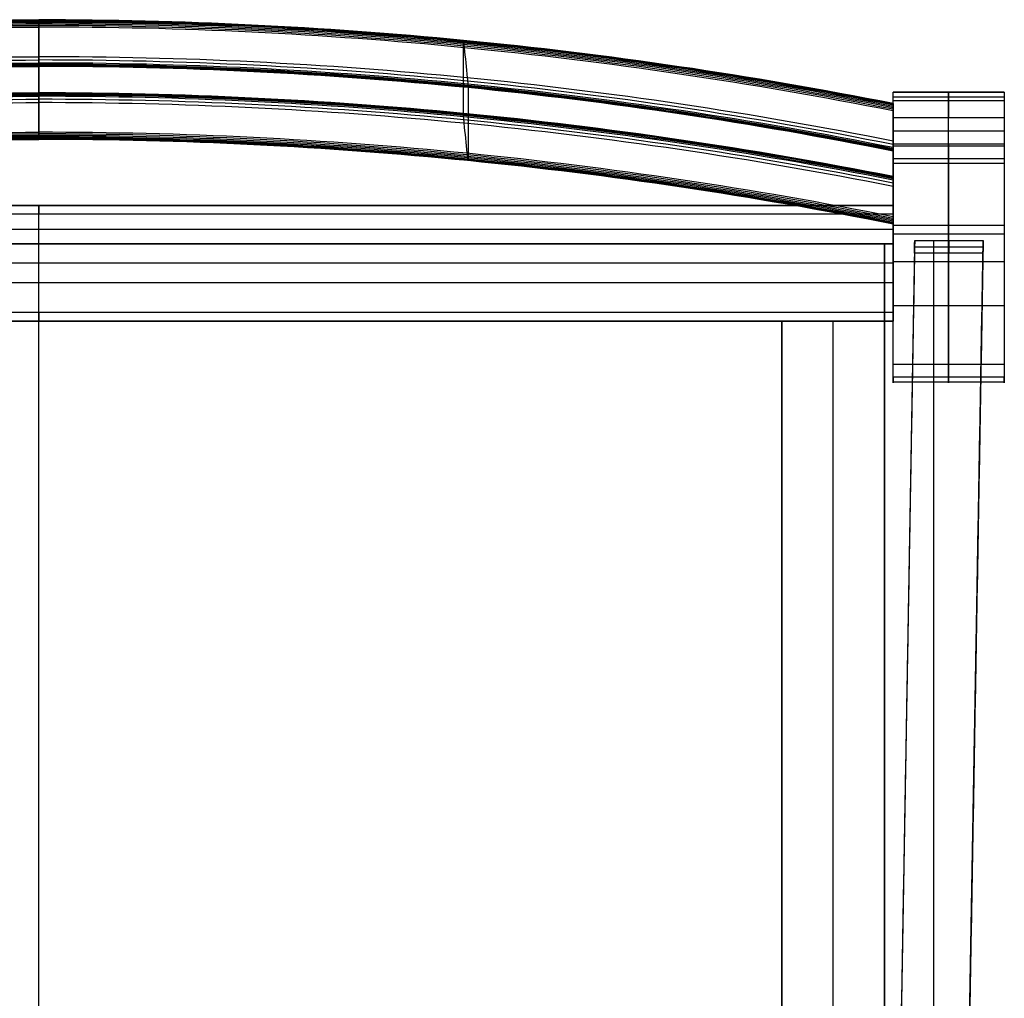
# Model space of a CAD drawing. Header units: millimetres. Extents: x -226 to 225, y -229 to 229.
# Tile 3 of 3: x -5 to 225, y 0 to 229. Entities that reach past the tile are written whole.
import ezdxf

# ---------------------------------------------------------------- set-up
doc = ezdxf.new("R2010")
doc.units = ezdxf.units.MM
doc.layers.add('Défaut', color=7, linetype='Continuous', true_color=0x000000)

msp = doc.modelspace()

# ---------------------------------------------------------------- linework, layer by layer
at = {"layer": 'Défaut'}
for p, q in [((225.5, 211.7, 399.23), (199.5, 211.7, 399.23)), ((199.5, 144.72, 404.91), (199.5, 211.7, 404.91)), ((212.5, 211.7, 2.01), (212.5, 211.7, 796.45)), ((225.5, 211.7, 404.91), (225.5, 144.72, 404.91)), ((212.5, 180.51, 0.01), (212.5, 209.7, 0.01)), ((212.5, 199.52, 809.36), (212.5, 205.68, 808.43)), ((199.5, 202.6, 808.9), (225.5, 202.6, 808.9)), ((199.5, 189.25, 748.36), (199.5, 200.6, 748.36)), ((225.5, 199.07, 809.4), (199.5, 199.07, 809.4)), ((212.5, 196.11, 806.85), (212.5, 148.02, 488.97)), ((199.5, 195.11, 0.01), (225.5, 195.11, 0.01)), ((199.5, 194.92, 710.86), (199.5, 194.92, 785.87)), ((-199.5, 185.2, 427.51), (199.5, 185.2, 427.51)), ((0, 185.2, 397.01), (0, 185.2, 458.01)), ((199.5, 158.2, 427.51), (199.5, 185.2, 427.51)), ((0, 176.2, 460.01), (0, 183.2, 460.01)), ((0, 160.2, 395.01), (0, 183.2, 395.01)), ((-199.5, 179.7, 460.01), (199.5, 179.7, 460.01)), ((212.5, 145.07, 400.35), (212.5, 178.52, 1.84)), ((-199.5, 176.2, 455.51), (199.5, 176.2, 455.51)), ((-197.5, 176.2, 454.01), (197.5, 176.2, 454.01)), ((-197.5, 176.2, 458.51), (197.5, 176.2, 458.51)), ((0, 158.2, 451.01), (0, 176.2, 451.01)), ((0, 176.2, 460.01), (0, 176.2, 451.01)), ((0, 176.2, 451.01), (0, 176.2, 457.01)), ((0, -202.8, 457.01), (0, 176.2, 457.01)), ((0, -202.8, 451.01), (0, 176.2, 451.01)), ((0, 176.2, 457.01), (0, 176.2, 460.01)), ((0, -202.8, 460.01), (0, 176.2, 460.01)), ((0, -202.8, 457.01), (0, 176.2, 457.01)), ((204.54, 175.52, 37.51), (197.49, -228.3, 37.51)), ((197.5, -202.8, 454.01), (197.5, 176.2, 454.01)), ((197.5, -202.8, 458.51), (197.5, 176.2, 458.51)), ((199.5, 176.52, 25.63), (199.5, 176.52, 677.38)), ((204.54, 175.52, 37.51), (220.54, 175.52, 37.51)), ((209.03, -228.5, 20.01), (209.03, 176.99, 20.01)), ((212.54, 176.99, 20.01), (212.54, 174.05, 55.01)), ((213.49, -228.58, 37.51), (220.54, 175.52, 37.51)), ((225.5, 176.52, 25.63), (225.5, 176.52, 677.38)), ((209.01, -228.5, 55.01), (209.01, 174.05, 55.01)), ((199.5, 171.7, 395.01), (-199.5, 171.7, 395.01)), ((225.5, 172.06, 647.91), (199.5, 172.06, 647.91)), ((199.5, 171.7, 395.01), (199.5, 171.7, 451.01)), ((-199.5, 167.2, 451.01), (199.5, 167.2, 451.01)), ((225.5, 161.79, 201.1), (199.5, 161.79, 201.1)), ((-199.5, 158.2, 424.01), (199.5, 158.2, 424.01)), ((0, 158.2, 451.01), (0, 158.2, 397.01)), ((173.5, 158.2, 423.01), (173.5, -193.8, 423.01)), ((173.5, 158.2, 423.01), (197.5, 158.2, 423.01)), ((185.5, -193.8, 451.01), (185.5, 158.2, 451.01)), ((185.5, -193.8, 395.01), (185.5, 158.2, 395.01)), ((185.5, 158.2, 395.01), (185.5, 158.2, 451.01)), ((197.5, -193.8, 423.01), (197.5, 158.2, 423.01))]:
    msp.add_line(p, q, dxfattribs=at)
at = {"layer": 'Défaut', "extrusion": (1, 0, 0)}
for centre, radius, start, end in [((185.28, 796.45, 212.5), 26.43, 360, 17.2364), ((209.7, 2.01, 212.5), 2, 270, 0), ((204.79, 802.5, 212.5), 6, 17.2364, 81.3969), ((199.07, 806.4, 212.5), 3, 81.3969, 171.3969), ((180.51, 2.01, 212.5), 2, 184.7974, 270)]:
    msp.add_arc(centre, radius, start, end, dxfattribs=at)
at = {"layer": 'Défaut', "extrusion": (-1, 0, 0)}
for centre, start, end in [((-183.2, 458.01), 90, 180), ((-183.2, 397.01), 180, 270), ((-160.2, 397.01), 270, 360)]:
    msp.add_arc(centre, 2, start, end, dxfattribs=at)
at = {"layer": 'Défaut'}
for points, knots in [([(-199.5, 209, 803.88), (-166.32, 215.57, 802.89), (-100.03, 225.32, 801.42), (-33.1, 228.55, 800.93), (0, 228.55, 800.93)], [0, 0, 0, 0, 100.416997, 198.630695, 198.630695, 198.630695, 198.630695]), ([(-199.5, 208.96, 804.67), (-166.33, 215.53, 803.68), (-100.04, 225.28, 802.2), (-33.1, 228.52, 801.71), (0, 228.52, 801.71)], [0, 0, 0, 0, 100.416997, 198.661528, 198.661528, 198.661528, 198.661528]), ([(-199.5, 208.82, 805.04), (-166.33, 215.39, 804.05), (-100.04, 225.14, 802.58), (-33.11, 228.38, 802.09), (0, 228.38, 802.09)], [0, 0, 0, 0, 100.416997, 198.698755, 198.698755, 198.698755, 198.698755]), ([(-199.5, 208.61, 805.38), (-166.34, 215.18, 804.39), (-100.05, 224.94, 802.91), (-33.12, 228.18, 802.42), (0, 228.18, 802.42)], [0, 0, 0, 0, 100.416997, 198.74829, 198.74829, 198.74829, 198.74829]), ([(-199.5, 208.34, 805.67), (-166.35, 214.91, 804.68), (-100.06, 224.67, 803.2), (-33.13, 227.92, 802.71), (0, 227.92, 802.71)], [0, 0, 0, 0, 100.416997, 198.80868, 198.80868, 198.80868, 198.80868]), ([(0, 209.22, 686.53), (0, 206.92, 686.88), (0, 204.61, 687.23), (0, 202.3, 687.58), (0, 202.17, 687.6), (0, 202.05, 687.63), (0, 201.93, 687.67), (0, 201.8, 687.72), (0, 201.69, 687.77), (0, 201.57, 687.84), (0, 201.46, 687.91), (0, 201.36, 687.98), (0, 201.26, 688.07), (0, 201.17, 688.16), (0, 201.08, 688.25), (0, 201, 688.36), (0, 200.92, 688.46), (0, 200.85, 688.58), (0, 200.8, 688.69), (0, 200.74, 688.81), (0, 200.69, 688.94), (0, 200.66, 689.07), (0, 200.6, 689.32), (0, 200.58, 689.59), (0, 200.62, 689.85), (0, 206.31, 727.43), (0, 211.99, 765), (0, 217.68, 802.57), (0, 217.7, 802.7), (0, 217.73, 802.83), (0, 217.78, 802.95), (0, 217.82, 803.08), (0, 217.88, 803.2), (0, 217.95, 803.31), (0, 218.01, 803.42), (0, 218.09, 803.53), (0, 218.18, 803.63), (0, 218.27, 803.72), (0, 218.37, 803.81), (0, 218.48, 803.89), (0, 218.69, 804.04), (0, 218.93, 804.15), (0, 219.18, 804.21), (0, 219.43, 804.28), (0, 219.7, 804.29), (0, 219.95, 804.25), (0, 222.26, 803.9), (0, 224.57, 803.55), (0, 226.88, 803.2), (0, 227, 803.18), (0, 227.13, 803.15), (0, 227.25, 803.11), (0, 227.37, 803.06), (0, 227.49, 803.01), (0, 227.6, 802.94), (0, 227.72, 802.87), (0, 227.82, 802.8), (0, 227.92, 802.71), (0, 228.01, 802.62), (0, 228.1, 802.52), (0, 228.18, 802.42), (0, 228.26, 802.31), (0, 228.33, 802.2), (0, 228.38, 802.09), (0, 228.44, 801.97), (0, 228.48, 801.84), (0, 228.52, 801.71), (0, 228.58, 801.46), (0, 228.59, 801.19), (0, 228.55, 800.93), (0, 222.87, 763.35), (0, 217.19, 725.78), (0, 211.5, 688.21), (0, 211.48, 688.08), (0, 211.45, 687.95), (0, 211.4, 687.83), (0, 211.36, 687.7), (0, 211.3, 687.58), (0, 211.23, 687.47), (0, 211.16, 687.36), (0, 211.09, 687.25), (0, 211, 687.15), (0, 210.91, 687.06), (0, 210.81, 686.97), (0, 210.7, 686.89), (0, 210.49, 686.74), (0, 210.25, 686.63), (0, 210, 686.56), (0, 209.75, 686.5), (0, 209.48, 686.49), (0, 209.22, 686.53)], [0, 0, 0, 0, 6.999999, 6.999999, 6.999999, 7.389011, 7.389011, 7.389011, 7.779555, 7.779555, 7.779555, 8.169189, 8.169189, 8.169189, 8.562513, 8.562513, 8.562513, 8.954952, 8.954952, 8.954952, 9.351004, 9.351004, 9.351004, 10.150517, 10.150517, 10.150517, 124.150524, 124.150524, 124.150524, 124.547165, 124.547165, 124.547165, 124.944392, 124.944392, 124.944392, 125.338458, 125.338458, 125.338458, 125.7332, 125.7332, 125.7332, 126.519487, 126.519487, 126.519487, 127.304509, 127.304509, 127.304509, 134.304508, 134.304508, 134.304508, 134.693564, 134.693564, 134.693564, 135.084158, 135.084158, 135.084158, 135.473831, 135.473831, 135.473831, 135.867178, 135.867178, 135.867178, 136.259619, 136.259619, 136.259619, 136.655635, 136.655635, 136.655635, 137.455024, 137.455024, 137.455024, 251.455024, 251.455024, 251.455024, 251.851604, 251.851604, 251.851604, 252.248775, 252.248775, 252.248775, 252.642808, 252.642808, 252.642808, 253.03755, 253.03755, 253.03755, 253.823899, 253.823899, 253.823899, 254.609018, 254.609018, 254.609018, 254.609018]), ([(199.5, 209, 803.88), (166.32, 215.57, 802.89), (100.03, 225.32, 801.42), (33.1, 228.55, 800.93), (0, 228.55, 800.93)], [0, 0, 0, 0, 100.416997, 198.630695, 198.630695, 198.630695, 198.630695]), ([(199.5, 208.96, 804.67), (166.33, 215.53, 803.68), (100.04, 225.28, 802.2), (33.1, 228.52, 801.71), (0, 228.52, 801.71)], [0, 0, 0, 0, 100.416997, 198.661528, 198.661528, 198.661528, 198.661528]), ([(199.5, 208.82, 805.04), (166.33, 215.39, 804.05), (100.04, 225.14, 802.58), (33.11, 228.38, 802.09), (0, 228.38, 802.09)], [0, 0, 0, 0, 100.416997, 198.698755, 198.698755, 198.698755, 198.698755]), ([(199.5, 208.61, 805.38), (166.34, 215.18, 804.39), (100.05, 224.94, 802.91), (33.12, 228.18, 802.42), (0, 228.18, 802.42)], [0, 0, 0, 0, 100.416997, 198.74829, 198.74829, 198.74829, 198.74829]), ([(199.5, 208.34, 805.67), (166.35, 214.91, 804.68), (100.06, 224.67, 803.2), (33.13, 227.92, 802.71), (0, 227.92, 802.71)], [0, 0, 0, 0, 100.416997, 198.80868, 198.80868, 198.80868, 198.80868]), ([(-199.5, 208.02, 805.9), (-166.36, 214.59, 804.91), (-100.07, 224.36, 803.43), (-33.14, 227.6, 802.94), (0, 227.6, 802.94)], [0, 0, 0, 0, 100.416997, 198.876845, 198.876845, 198.876845, 198.876845]), ([(-199.5, 207.66, 806.07), (-166.38, 214.23, 805.08), (-100.09, 224, 803.6), (-33.15, 227.25, 803.11), (0, 227.25, 803.11)], [0, 0, 0, 0, 100.416997, 198.950927, 198.950927, 198.950927, 198.950927]), ([(-199.5, 207.28, 806.17), (-166.39, 213.85, 805.17), (-100.1, 223.63, 803.69), (-33.16, 226.88, 803.2), (0, 226.88, 803.2)], [0, 0, 0, 0, 100.416997, 199.027668, 199.027668, 199.027668, 199.027668]), ([(199.5, 208.02, 805.9), (166.36, 214.59, 804.91), (100.07, 224.36, 803.43), (33.14, 227.6, 802.94), (0, 227.6, 802.94)], [0, 0, 0, 0, 100.416997, 198.876845, 198.876845, 198.876845, 198.876845]), ([(199.5, 207.66, 806.07), (166.38, 214.23, 805.08), (100.09, 224, 803.6), (33.15, 227.25, 803.11), (0, 227.25, 803.11)], [0, 0, 0, 0, 100.416997, 198.950927, 198.950927, 198.950927, 198.950927]), ([(199.5, 207.28, 806.17), (166.39, 213.85, 805.17), (100.1, 223.63, 803.69), (33.16, 226.88, 803.2), (0, 226.88, 803.2)], [0, 0, 0, 0, 100.416997, 199.027668, 199.027668, 199.027668, 199.027668]), ([(99.33, 204.4, 687.26), (99.57, 202.06, 687.61), (99.81, 199.72, 687.97), (100.05, 197.38, 688.32), (100.06, 197.25, 688.34), (100.07, 197.12, 688.37), (100.1, 196.87, 688.46), (100.11, 196.75, 688.52), (100.14, 196.52, 688.65), (100.15, 196.42, 688.73), (100.17, 196.22, 688.9), (100.18, 196.13, 689), (100.2, 195.97, 689.21), (100.21, 195.9, 689.32), (100.22, 195.79, 689.56), (100.23, 195.74, 689.69), (100.24, 195.64, 690.07), (100.25, 195.63, 690.34), (100.25, 195.67, 690.6), (100.25, 201.35, 728.18), (100.25, 207.04, 765.75), (100.25, 212.72, 803.32), (100.25, 212.74, 803.45), (100.25, 212.77, 803.58), (100.24, 212.86, 803.83), (100.24, 212.92, 803.95), (100.23, 213.06, 804.17), (100.22, 213.14, 804.28), (100.21, 213.32, 804.47), (100.2, 213.42, 804.56), (100.17, 213.74, 804.79), (100.15, 213.99, 804.9), (100.1, 214.5, 805.02), (100.07, 214.77, 805.03), (100.05, 215.03, 804.99), (99.81, 217.37, 804.64), (99.57, 219.71, 804.29), (99.33, 222.05, 803.93), (99.32, 222.18, 803.91), (99.31, 222.31, 803.88), (99.28, 222.56, 803.79), (99.27, 222.68, 803.74), (99.24, 222.91, 803.6), (99.23, 223.01, 803.52), (99.21, 223.21, 803.35), (99.2, 223.3, 803.25), (99.18, 223.46, 803.04), (99.17, 223.53, 802.93), (99.16, 223.64, 802.69), (99.15, 223.69, 802.57), (99.14, 223.79, 802.18), (99.13, 223.8, 801.91), (99.13, 223.76, 801.65), (99.13, 218.08, 764.08), (99.13, 212.39, 726.51), (99.13, 206.71, 688.93), (99.13, 206.69, 688.8), (99.13, 206.65, 688.67), (99.14, 206.56, 688.43), (99.14, 206.51, 688.31), (99.15, 206.37, 688.08), (99.16, 206.29, 687.98), (99.17, 206.11, 687.78), (99.18, 206.01, 687.7), (99.21, 205.69, 687.47), (99.23, 205.44, 687.35), (99.28, 204.93, 687.23), (99.31, 204.66, 687.22), (99.33, 204.4, 687.26)], [0.318532, 0.318532, 0.318532, 0.318532, 1.032586, 1.032586, 1.032586, 1.072369, 1.072369, 1.112151, 1.112151, 1.151934, 1.151934, 1.191717, 1.191717, 1.2315, 1.2315, 1.271282, 1.271282, 1.350848, 1.350848, 1.350848, 12.750848, 12.750848, 12.750848, 12.790671, 12.790671, 12.830495, 12.830495, 12.870318, 12.870318, 12.910142, 12.910142, 12.989788, 12.989788, 13.069435, 13.069435, 13.069435, 13.78349, 13.78349, 13.78349, 13.823265, 13.823265, 13.863041, 13.863041, 13.902817, 13.902817, 13.942592, 13.942592, 13.982368, 13.982368, 14.022143, 14.022143, 14.101695, 14.101695, 14.101695, 25.501695, 25.501695, 25.501695, 25.541511, 25.541511, 25.581328, 25.581328, 25.621144, 25.621144, 25.66096, 25.66096, 25.740593, 25.740593, 25.820226, 25.820226, 25.820226, 25.820226]), ([(-199.5, 200.22, 807.24), (-166.63, 206.79, 806.24), (-100.35, 216.66, 804.75), (-33.4, 219.95, 804.25), (0, 219.95, 804.25)], [0, 0, 0, 0, 100.416997, 200.429741, 200.429741, 200.429741, 200.429741]), ([(-199.5, 199.43, 807.2), (-166.65, 206, 806.21), (-100.37, 215.88, 804.71), (-33.43, 219.18, 804.21), (0, 219.18, 804.21)], [0, 0, 0, 0, 100.416997, 200.583259, 200.583259, 200.583259, 200.583259]), ([(199.5, 200.22, 807.24), (166.63, 206.79, 806.24), (100.35, 216.66, 804.75), (33.4, 219.95, 804.25), (0, 219.95, 804.25)], [0, 0, 0, 0, 100.416997, 200.429741, 200.429741, 200.429741, 200.429741]), ([(199.5, 199.43, 807.2), (166.65, 206, 806.21), (100.37, 215.88, 804.71), (33.43, 219.18, 804.21), (0, 219.18, 804.21)], [0, 0, 0, 0, 100.416997, 200.583259, 200.583259, 200.583259, 200.583259]), ([(-199.5, 198.71, 806.88), (-166.67, 205.28, 805.88), (-100.4, 215.17, 804.39), (-33.45, 218.48, 803.89), (0, 218.48, 803.89)], [0, 0, 0, 0, 100.416997, 200.714085, 200.714085, 200.714085, 200.714085]), ([(-199.5, 198.41, 806.62), (-166.68, 204.98, 805.62), (-100.41, 214.87, 804.13), (-33.46, 218.18, 803.63), (0, 218.18, 803.63)], [0, 0, 0, 0, 100.416997, 200.764858, 200.764858, 200.764858, 200.764858]), ([(-199.5, 198.17, 806.3), (-166.69, 204.74, 805.31), (-100.41, 214.64, 803.81), (-33.47, 217.95, 803.31), (0, 217.95, 803.31)], [0, 0, 0, 0, 100.416997, 200.802606, 200.802606, 200.802606, 200.802606]), ([(-199.5, 198, 805.95), (-166.69, 204.57, 804.95), (-100.42, 214.47, 803.45), (-33.47, 217.78, 802.95), (0, 217.78, 802.95)], [0, 0, 0, 0, 100.416997, 200.826081, 200.826081, 200.826081, 200.826081]), ([(199.5, 198.71, 806.88), (166.67, 205.28, 805.88), (100.4, 215.17, 804.39), (33.45, 218.48, 803.89), (0, 218.48, 803.89)], [0, 0, 0, 0, 100.416997, 200.714085, 200.714085, 200.714085, 200.714085]), ([(199.5, 198.41, 806.62), (166.68, 204.98, 805.62), (100.41, 214.87, 804.13), (33.46, 218.18, 803.63), (0, 218.18, 803.63)], [0, 0, 0, 0, 100.416997, 200.764858, 200.764858, 200.764858, 200.764858]), ([(199.5, 198.17, 806.3), (166.69, 204.74, 805.31), (100.41, 214.64, 803.81), (33.47, 217.95, 803.31), (0, 217.95, 803.31)], [0, 0, 0, 0, 100.416997, 200.802606, 200.802606, 200.802606, 200.802606]), ([(199.5, 198, 805.95), (166.69, 204.57, 804.95), (100.42, 214.47, 803.45), (33.47, 217.78, 802.95), (0, 217.78, 802.95)], [0, 0, 0, 0, 100.416997, 200.826081, 200.826081, 200.826081, 200.826081]), ([(-199.5, 191.94, 691.17), (-166.32, 198.51, 690.17), (-100.03, 208.26, 688.7), (-33.1, 211.5, 688.21), (0, 211.5, 688.21)], [0, 0, 0, 0, 100.416997, 198.630695, 198.630695, 198.630695, 198.630695]), ([(-199.5, 191.85, 690.78), (-166.32, 198.42, 689.79), (-100.03, 208.17, 688.31), (-33.1, 211.4, 687.83), (0, 211.4, 687.83)], [0, 0, 0, 0, 100.416997, 198.638433, 198.638433, 198.638433, 198.638433]), ([(-199.5, 191.67, 690.43), (-166.33, 198.24, 689.43), (-100.04, 207.99, 687.96), (-33.1, 211.23, 687.47), (0, 211.23, 687.47)], [0, 0, 0, 0, 100.416997, 198.661395, 198.661395, 198.661395, 198.661395]), ([(-199.5, 191.43, 690.11), (-166.33, 198, 689.12), (-100.04, 207.76, 687.64), (-33.11, 211, 687.15), (0, 211, 687.15)], [0, 0, 0, 0, 100.416997, 198.698342, 198.698342, 198.698342, 198.698342]), ([(-199.5, 191.13, 689.85), (-166.34, 197.7, 688.86), (-100.05, 207.46, 687.38), (-33.12, 210.7, 686.89), (0, 210.7, 686.89)], [0, 0, 0, 0, 100.416997, 198.748089, 198.748089, 198.748089, 198.748089]), ([(-199.5, 190.42, 689.53), (-166.36, 196.99, 688.53), (-100.07, 206.75, 687.06), (-33.14, 210, 686.56), (0, 210, 686.56)], [0, 0, 0, 0, 100.416997, 198.876519, 198.876519, 198.876519, 198.876519]), ([(199.5, 191.94, 691.17), (166.32, 198.51, 690.17), (100.03, 208.26, 688.7), (33.1, 211.5, 688.21), (0, 211.5, 688.21)], [0, 0, 0, 0, 100.416997, 198.630695, 198.630695, 198.630695, 198.630695]), ([(199.5, 191.85, 690.78), (166.32, 198.42, 689.79), (100.03, 208.17, 688.31), (33.1, 211.4, 687.83), (0, 211.4, 687.83)], [0, 0, 0, 0, 100.416997, 198.638433, 198.638433, 198.638433, 198.638433]), ([(199.5, 191.67, 690.43), (166.33, 198.24, 689.43), (100.04, 207.99, 687.96), (33.1, 211.23, 687.47), (0, 211.23, 687.47)], [0, 0, 0, 0, 100.416997, 198.661395, 198.661395, 198.661395, 198.661395]), ([(199.5, 191.43, 690.11), (166.33, 198, 689.12), (100.04, 207.76, 687.64), (33.11, 211, 687.15), (0, 211, 687.15)], [0, 0, 0, 0, 100.416997, 198.698342, 198.698342, 198.698342, 198.698342]), ([(199.5, 191.13, 689.85), (166.34, 197.7, 688.86), (100.05, 207.46, 687.38), (33.12, 210.7, 686.89), (0, 210.7, 686.89)], [0, 0, 0, 0, 100.416997, 198.748089, 198.748089, 198.748089, 198.748089]), ([(199.5, 190.42, 689.53), (166.36, 196.99, 688.53), (100.07, 206.75, 687.06), (33.14, 210, 686.56), (0, 210, 686.56)], [0, 0, 0, 0, 100.416997, 198.876519, 198.876519, 198.876519, 198.876519]), ([(-199.5, 189.63, 689.49), (-166.39, 196.2, 688.5), (-100.1, 205.97, 687.02), (-33.16, 209.22, 686.53), (0, 209.22, 686.53)], [0, 0, 0, 0, 100.416997, 199.027668, 199.027668, 199.027668, 199.027668]), ([(199.5, 189.63, 689.49), (166.39, 196.2, 688.5), (100.1, 205.97, 687.02), (33.16, 209.22, 686.53), (0, 209.22, 686.53)], [0, 0, 0, 0, 100.416997, 199.027668, 199.027668, 199.027668, 199.027668]), ([(199.5, 209, 803.88), (199.5, 209.04, 804.15), (199.5, 209.02, 804.42), (199.5, 208.92, 804.8), (199.5, 208.88, 804.93), (199.5, 208.76, 805.16), (199.5, 208.69, 805.28), (199.5, 208.53, 805.49), (199.5, 208.44, 805.58), (199.5, 208.24, 805.76), (199.5, 208.14, 805.84), (199.5, 207.91, 805.97), (199.5, 207.79, 806.03), (199.5, 207.54, 806.11), (199.5, 207.41, 806.15), (199.5, 207.28, 806.17), (199.5, 204.93, 806.52), (199.5, 202.57, 806.88), (199.5, 200.22, 807.24), (199.5, 199.96, 807.28), (199.5, 199.69, 807.26), (199.5, 199.17, 807.14), (199.5, 198.93, 807.03), (199.5, 198.61, 806.8), (199.5, 198.5, 806.71), (199.5, 198.32, 806.52), (199.5, 198.24, 806.41), (199.5, 198.1, 806.19), (199.5, 198.05, 806.07), (199.5, 197.96, 805.82), (199.5, 197.92, 805.69), (199.5, 197.9, 805.56), (199.5, 192.22, 767.99), (199.5, 186.53, 730.42), (199.5, 180.85, 692.85), (199.5, 180.81, 692.58), (199.5, 180.82, 692.31), (199.5, 180.92, 691.93), (199.5, 180.97, 691.8), (199.5, 181.09, 691.57), (199.5, 181.16, 691.45), (199.5, 181.32, 691.24), (199.5, 181.41, 691.15), (199.5, 181.6, 690.97), (199.5, 181.71, 690.89), (199.5, 181.94, 690.76), (199.5, 182.06, 690.7), (199.5, 182.31, 690.61), (199.5, 182.44, 690.58), (199.5, 182.57, 690.56), (199.5, 184.92, 690.21), (199.5, 187.27, 689.85), (199.5, 189.63, 689.49)], [117.185315, 117.185315, 117.185315, 117.185315, 117.980828, 117.980828, 118.378584, 118.378584, 118.776341, 118.776341, 119.174097, 119.174097, 119.571853, 119.571853, 119.96961, 119.96961, 120.367366, 120.367366, 120.367366, 127.507909, 127.507909, 127.507909, 128.304378, 128.304378, 129.100847, 129.100847, 129.499081, 129.499081, 129.897316, 129.897316, 130.29555, 130.29555, 130.693784, 130.693784, 130.693784, 244.693784, 244.693784, 244.693784, 245.489439, 245.489439, 245.887267, 245.887267, 246.285094, 246.285094, 246.682921, 246.682921, 247.080749, 247.080749, 247.478576, 247.478576, 247.876404, 247.876404, 247.876404, 255.016947, 255.016947, 255.016947, 255.016947]), ([(199.5, 189.63, 689.49), (199.5, 189.89, 689.45), (199.5, 190.16, 689.47), (199.5, 190.67, 689.59), (199.5, 190.92, 689.7), (199.5, 191.24, 689.93), (199.5, 191.34, 690.02), (199.5, 191.52, 690.21), (199.5, 191.6, 690.32), (199.5, 191.74, 690.54), (199.5, 191.8, 690.66), (199.5, 191.89, 690.91), (199.5, 191.92, 691.04), (199.5, 191.94, 691.17), (199.5, 197.63, 728.74), (199.5, 203.31, 766.31), (199.5, 209, 803.88)], [0, 0, 0, 0, 0.796329, 0.796329, 1.592658, 1.592658, 1.990822, 1.990822, 2.388987, 2.388987, 2.787151, 2.787151, 3.185315, 3.185315, 3.185315, 117.185315, 117.185315, 117.185315, 117.185315]), ([(-199.5, 182.57, 690.56), (-166.63, 189.14, 689.57), (-100.35, 199.01, 688.08), (-33.4, 202.3, 687.58), (0, 202.3, 687.58)], [0, 0, 0, 0, 100.416997, 200.429741, 200.429741, 200.429741, 200.429741]), ([(-199.5, 182.18, 690.66), (-166.64, 188.75, 689.66), (-100.36, 198.63, 688.17), (-33.42, 201.93, 687.67), (0, 201.93, 687.67)], [0, 0, 0, 0, 100.416997, 200.507627, 200.507627, 200.507627, 200.507627]), ([(-199.5, 181.82, 690.83), (-166.65, 188.39, 689.83), (-100.37, 198.27, 688.34), (-33.43, 201.57, 687.84), (0, 201.57, 687.84)], [0, 0, 0, 0, 100.416997, 200.582928, 200.582928, 200.582928, 200.582928]), ([(-199.5, 181.51, 691.06), (-166.66, 188.08, 690.06), (-100.39, 197.96, 688.57), (-33.44, 201.26, 688.07), (0, 201.26, 688.07)], [0, 0, 0, 0, 100.416997, 200.65232, 200.65232, 200.65232, 200.65232]), ([(-199.5, 181.24, 691.35), (-166.67, 187.81, 690.36), (-100.4, 197.69, 688.86), (-33.45, 201, 688.36), (0, 201, 688.36)], [0, 0, 0, 0, 100.416997, 200.71388, 200.71388, 200.71388, 200.71388]), ([(-199.5, 181.03, 691.68), (-166.68, 187.6, 690.69), (-100.41, 197.49, 689.19), (-33.46, 200.8, 688.69), (0, 200.8, 688.69)], [0, 0, 0, 0, 100.416997, 200.764436, 200.764436, 200.764436, 200.764436]), ([(-199.5, 180.89, 692.06), (-166.69, 187.46, 691.06), (-100.41, 197.35, 689.57), (-33.47, 200.66, 689.07), (0, 200.66, 689.07)], [0, 0, 0, 0, 100.416997, 200.80247, 200.80247, 200.80247, 200.80247]), ([(199.5, 182.57, 690.56), (166.63, 189.14, 689.57), (100.35, 199.01, 688.08), (33.4, 202.3, 687.58), (0, 202.3, 687.58)], [0, 0, 0, 0, 100.416997, 200.429741, 200.429741, 200.429741, 200.429741]), ([(199.5, 182.18, 690.66), (166.64, 188.75, 689.66), (100.36, 198.63, 688.17), (33.42, 201.93, 687.67), (0, 201.93, 687.67)], [0, 0, 0, 0, 100.416997, 200.507627, 200.507627, 200.507627, 200.507627]), ([(199.5, 181.82, 690.83), (166.65, 188.39, 689.83), (100.37, 198.27, 688.34), (33.43, 201.57, 687.84), (0, 201.57, 687.84)], [0, 0, 0, 0, 100.416997, 200.582928, 200.582928, 200.582928, 200.582928]), ([(199.5, 181.51, 691.06), (166.66, 188.08, 690.06), (100.39, 197.96, 688.57), (33.44, 201.26, 688.07), (0, 201.26, 688.07)], [0, 0, 0, 0, 100.416997, 200.65232, 200.65232, 200.65232, 200.65232]), ([(199.5, 181.24, 691.35), (166.67, 187.81, 690.36), (100.4, 197.69, 688.86), (33.45, 201, 688.36), (0, 201, 688.36)], [0, 0, 0, 0, 100.416997, 200.71388, 200.71388, 200.71388, 200.71388]), ([(199.5, 181.03, 691.68), (166.68, 187.6, 690.69), (100.41, 197.49, 689.19), (33.46, 200.8, 688.69), (0, 200.8, 688.69)], [0, 0, 0, 0, 100.416997, 200.764436, 200.764436, 200.764436, 200.764436]), ([(199.5, 180.89, 692.06), (166.69, 187.46, 691.06), (100.41, 197.35, 689.57), (33.47, 200.66, 689.07), (0, 200.66, 689.07)], [0, 0, 0, 0, 100.416997, 200.80247, 200.80247, 200.80247, 200.80247])]:
    msp.add_open_spline(points, degree=3, knots=knots, dxfattribs=at)
for points, degree in [([(-199.5, 197.9, 805.56), (-166.69, 204.47, 804.57), (-100.42, 214.37, 803.07), (-33.47, 217.68, 802.57), (0, 217.68, 802.57)], 3), ([(199.5, 197.9, 805.56), (166.69, 204.47, 804.57), (100.42, 214.37, 803.07), (33.47, 217.68, 802.57), (0, 217.68, 802.57)], 3), ([(199.5, 211.7, 796.45), (212.5, 211.7, 796.45), (225.5, 211.7, 796.45)], 2), ([(199.5, 211.7, 2.01), (212.5, 211.7, 2.01), (225.5, 211.7, 2.01)], 2), ([(199.5, 211.7, 796.45), (199.5, 211.7, 399.23), (199.5, 211.7, 2.01)], 2), ([(225.5, 211.7, 2.01), (225.5, 211.7, 399.23), (225.5, 211.7, 796.45)], 2), ([(225.5, 210.52, 804.28), (212.5, 210.52, 804.28), (199.5, 210.52, 804.28)], 2), ([(199.5, 180.51, 0.01), (199.5, 195.11, 0.01), (199.5, 209.7, 0.01)], 2), ([(199.5, 209.7, 0.01), (212.5, 209.7, 0.01), (225.5, 209.7, 0.01)], 2), ([(225.5, 209.7, 0.01), (225.5, 195.11, 0.01), (225.5, 180.51, 0.01)], 2), ([(225.5, 205.68, 808.43), (212.5, 205.68, 808.43), (199.5, 205.68, 808.43)], 2), ([(199.5, 199.52, 809.36), (199.5, 202.6, 808.9), (199.5, 205.68, 808.43)], 2), ([(225.5, 205.68, 808.43), (225.5, 202.6, 808.9), (225.5, 199.52, 809.36)], 2), ([(-199.5, 180.85, 692.85), (-166.69, 187.42, 691.85), (-100.42, 197.31, 690.35), (-33.47, 200.62, 689.85), (0, 200.62, 689.85)], 3), ([(199.5, 180.85, 692.85), (166.69, 187.42, 691.85), (100.42, 197.31, 690.35), (33.47, 200.62, 689.85), (0, 200.62, 689.85)], 3), ([(225.5, 199.52, 809.36), (212.5, 199.52, 809.36), (199.5, 199.52, 809.36)], 2), ([(225.5, 196.11, 806.85), (212.5, 196.11, 806.85), (199.5, 196.11, 806.85)], 2), ([(199.5, 148.02, 488.97), (199.5, 172.06, 647.91), (199.5, 196.11, 806.85)], 2), ([(225.5, 196.11, 806.85), (225.5, 172.06, 647.91), (225.5, 148.02, 488.97)], 2), ([(199.5, 185.2, 458.01), (0, 185.2, 458.01), (-199.5, 185.2, 458.01)], 2), ([(199.5, 185.2, 397.01), (0, 185.2, 397.01), (-199.5, 185.2, 397.01)], 2), ([(199.5, 185.2, 458.01), (199.5, 185.2, 427.51), (199.5, 185.2, 397.01)], 2), ([(199.5, 183.2, 460.01), (0, 183.2, 460.01), (-199.5, 183.2, 460.01)], 2), ([(199.5, 183.2, 395.01), (0, 183.2, 395.01), (-199.5, 183.2, 395.01)], 2), ([(199.5, 176.2, 460.01), (199.5, 179.7, 460.01), (199.5, 183.2, 460.01)], 2), ([(199.5, 183.2, 395.01), (199.5, 171.7, 395.01), (199.5, 160.2, 395.01)], 2), ([(225.5, 180.51, 0.01), (212.5, 180.51, 0.01), (199.5, 180.51, 0.01)], 2), ([(199.5, 145.07, 400.35), (199.5, 161.79, 201.1), (199.5, 178.52, 1.84)], 2), ([(225.5, 178.52, 1.84), (212.5, 178.52, 1.84), (199.5, 178.52, 1.84)], 2), ([(225.5, 178.52, 1.84), (225.5, 161.79, 201.1), (225.5, 145.07, 400.35)], 2), ([(199.5, 176.2, 451.01), (0, 176.2, 451.01), (-199.5, 176.2, 451.01)], 2), ([(199.5, 176.2, 460.01), (0, 176.2, 460.01), (-199.5, 176.2, 460.01)], 2), ([(-197.5, 176.2, 457.01), (0, 176.2, 457.01), (197.5, 176.2, 457.01)], 2), ([(197.5, 176.2, 451.01), (0, 176.2, 451.01), (-197.5, 176.2, 451.01)], 2), ([(-197.5, 176.2, 460.01), (0, 176.2, 460.01), (197.5, 176.2, 460.01)], 2), ([(197.5, 176.2, 457.01), (0, 176.2, 457.01), (-197.5, 176.2, 457.01)], 2), ([(204.57, 176.99, 20.01), (201.03, -25.65, 20.01), (197.49, -228.3, 20.01)], 2), ([(197.5, 176.2, 451.01), (197.5, 176.2, 454.01), (197.5, 176.2, 457.01)], 2), ([(197.5, 176.2, 457.01), (197.5, -13.3, 457.01), (197.5, -202.8, 457.01)], 2), ([(197.5, -202.8, 451.01), (197.5, -13.3, 451.01), (197.5, 176.2, 451.01)], 2), ([(197.5, 176.2, 457.01), (197.5, 176.2, 458.51), (197.5, 176.2, 460.01)], 2), ([(197.5, 176.2, 460.01), (197.5, -13.3, 460.01), (197.5, -202.8, 460.01)], 2), ([(197.5, -202.8, 457.01), (197.5, -13.3, 457.01), (197.5, 176.2, 457.01)], 2), ([(199.5, 158.2, 451.01), (199.5, 167.2, 451.01), (199.5, 176.2, 451.01)], 2), ([(199.5, 176.2, 451.01), (199.5, 176.2, 455.51), (199.5, 176.2, 460.01)], 2), ([(204.52, 174.05, 55.01), (204.53, 175.03, 43.34), (204.55, 176.01, 31.68), (204.57, 176.99, 20.01)], 3), ([(204.57, 176.99, 20.01), (212.57, 176.99, 20.01), (220.57, 176.99, 20.01)], 2), ([(213.49, -228.58, 20.01), (217.03, -25.79, 20.01), (220.57, 176.99, 20.01)], 2), ([(220.57, 176.99, 20.01), (220.55, 176.01, 31.68), (220.54, 175.03, 43.34), (220.52, 174.05, 55.01)], 3), ([(204.52, 174.05, 55.01), (201, -27.12, 55.01), (197.49, -228.3, 55.01)], 2), ([(220.52, 174.05, 55.01), (212.52, 174.05, 55.01), (204.52, 174.05, 55.01)], 2), ([(220.52, 174.05, 55.01), (217, -27.26, 55.01), (213.49, -228.58, 55.01)], 2), ([(199.5, 160.2, 395.01), (0, 160.2, 395.01), (-199.5, 160.2, 395.01)], 2), ([(199.5, 158.2, 451.01), (0, 158.2, 451.01), (-199.5, 158.2, 451.01)], 2), ([(-199.5, 158.2, 397.01), (0, 158.2, 397.01), (199.5, 158.2, 397.01)], 2), ([(197.5, 158.2, 451.01), (185.5, 158.2, 451.01), (173.5, 158.2, 451.01)], 2), ([(173.5, 158.2, 451.01), (173.5, -17.8, 451.01), (173.5, -193.8, 451.01)], 2), ([(173.5, -193.8, 395.01), (173.5, -17.8, 395.01), (173.5, 158.2, 395.01)], 2), ([(173.5, 158.2, 395.01), (185.5, 158.2, 395.01), (197.5, 158.2, 395.01)], 2), ([(173.5, 158.2, 451.01), (173.5, 158.2, 423.01), (173.5, 158.2, 395.01)], 2), ([(197.5, -193.8, 451.01), (197.5, -17.8, 451.01), (197.5, 158.2, 451.01)], 2), ([(197.5, -193.8, 395.01), (197.5, -17.8, 395.01), (197.5, 158.2, 395.01)], 2), ([(197.5, 158.2, 395.01), (197.5, 158.2, 423.01), (197.5, 158.2, 451.01)], 2), ([(199.5, 158.2, 397.01), (199.5, 158.2, 424.01), (199.5, 158.2, 451.01)], 2), ([(225.5, 148.02, 488.97), (212.5, 148.02, 488.97), (199.5, 148.02, 488.97)], 2), ([(225.5, 145.07, 400.35), (212.5, 145.07, 400.35), (199.5, 145.07, 400.35)], 2), ([(225.5, 143.95, 444.69), (212.5, 143.95, 444.69), (199.5, 143.95, 444.69)], 2)]:
    msp.add_open_spline(points, degree=degree, dxfattribs=at)
for points, weights in [([(199.5, 210.52, 804.28), (199.5, 211.7, 800.45), (199.5, 211.7, 796.45)], [1, 0.98870886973, 1]), ([(199.5, 209.7, 0.01), (199.5, 211.7, 0.01), (199.5, 211.7, 2.01)], [1, 0.707106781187, 1]), ([(225.5, 211.7, 796.45), (225.5, 211.7, 800.45), (225.5, 210.52, 804.28)], [1, 0.98870886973, 1]), ([(225.5, 211.7, 2.01), (225.5, 211.7, 0.01), (225.5, 209.7, 0.01)], [1, 0.707106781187, 1]), ([(199.5, 205.68, 808.43), (199.5, 209.4, 807.87), (199.5, 210.52, 804.28)], [1, 0.847304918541, 1]), ([(225.5, 210.52, 804.28), (225.5, 209.4, 807.87), (225.5, 205.68, 808.43)], [1, 0.847304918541, 1]), ([(199.5, 196.11, 806.85), (199.5, 196.56, 809.81), (199.5, 199.52, 809.36)], [1, 0.707106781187, 1]), ([(225.5, 199.52, 809.36), (225.5, 196.56, 809.81), (225.5, 196.11, 806.85)], [1, 0.707106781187, 1]), ([(199.5, 183.2, 460.01), (199.5, 185.2, 460.01), (199.5, 185.2, 458.01)], [1, 0.707106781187, 1]), ([(199.5, 185.2, 397.01), (199.5, 185.2, 395.01), (199.5, 183.2, 395.01)], [1, 0.707106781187, 1]), ([(199.5, 178.52, 1.84), (199.5, 178.67, 0.01), (199.5, 180.51, 0.01)], [1, 0.736081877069, 1]), ([(225.5, 180.51, 0.01), (225.5, 178.67, 0.01), (225.5, 178.52, 1.84)], [1, 0.736081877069, 1]), ([(199.5, 160.2, 395.01), (199.5, 158.2, 395.01), (199.5, 158.2, 397.01)], [1, 0.707106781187, 1]), ([(199.5, 145.07, 400.35), (199.5, 141.34, 444.84), (199.5, 148.02, 488.97)], [1, 0.993170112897, 1]), ([(212.5, 148.02, 488.97), (212.5, 141.34, 444.84), (212.5, 145.07, 400.35)], [0.999691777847, 0.992854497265, 0.999672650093]), ([(225.5, 148.02, 488.97), (225.5, 141.34, 444.84), (225.5, 145.07, 400.35)], [1, 0.993170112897, 1])]:
    msp.add_rational_spline(points, weights, degree=2, dxfattribs=at)

doc.saveas('drawing.dxf')
